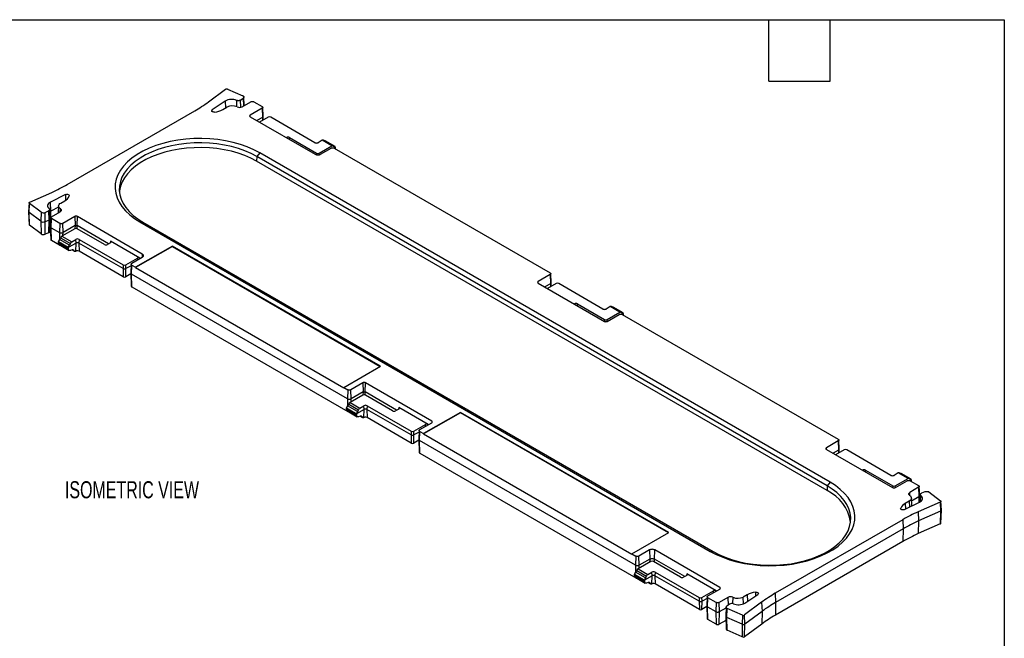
# Model space of a CAD drawing. Header units: millimetres. Extents: x 6 to 273, y 6 to 210.
# Tile 3 of 3: x 151 to 273, y 133 to 210. Entities that reach past the tile are written whole.
import ezdxf

# ---------------------------------------------------------------- set-up
doc = ezdxf.new("R2010")
doc.units = ezdxf.units.MM
doc.layers.add('TEXT', color=140, linetype='Continuous', lineweight=25)
doc.styles.add('SLDTEXTSTYLE0', font='TXT', dxfattribs={"width": 0.7})

msp = doc.modelspace()

# ---------------------------------------------------------------- linework, layer by layer
for p, q in [((174.376, 199.358), (176.488, 200.937)), ((176.765, 200.958), (178.637, 200.123)), ((176.47, 199.455), (174.858, 198.389)), ((176.47, 199.455), (176.503, 198.616)), ((177.881, 199.547), (177.857, 198.774)), ((178.359, 199.587), (178.7, 199.841)), ((178.396, 198.697), (178.359, 199.587)), ((178.557, 198.757), (179.642, 199.384)), ((178.7, 199.841), (178.74, 198.863)), ((178.829, 198.914), (178.772, 199.97)), ((180.02, 199.384), (181.043, 198.794)), ((156.891, 189.13), (172.684, 198.248)), ((174.867, 198.153), (174.858, 198.389)), ((176.171, 198.424), (176.666, 198.71)), ((181.043, 198.576), (179.56, 197.72)), ((181.043, 198.576), (181.085, 197.445)), ((181.18, 197.584), (181.121, 198.687)), ((179.567, 197.525), (179.56, 197.72)), ((179.56, 197.53), (187.614, 192.88)), ((181.085, 197.445), (180.396, 197.047)), ((181.785, 197.472), (180.723, 196.858)), ((181.085, 197.445), (181.076, 197.062)), ((181.165, 197.114), (181.18, 197.574)), ((187.585, 194.308), (182.105, 197.472)), ((184.047, 194.939), (184.049, 194.94)), ((184.049, 194.938), (184.049, 194.94)), ((184.429, 194.719), (184.437, 194.94)), ((184.437, 194.94), (187.796, 193.001)), ((188.49, 194.607), (187.973, 194.308)), ((189.694, 193.913), (188.49, 194.607)), ((189.821, 193.924), (188.613, 194.621)), ((188.774, 194.528), (189.996, 193.823)), ((190.088, 193.818), (188.862, 194.526)), ((180.741, 193.052), (180.38, 192.603)), ((251.451, 152.231), (180.741, 193.052)), ((187.796, 193.001), (187.789, 192.817)), ((188.115, 193.001), (189.694, 193.913)), ((188.122, 192.818), (188.115, 193.001)), ((188.297, 192.88), (189.603, 193.634)), ((189.98, 193.634), (216.752, 178.179)), ((190.145, 193.7), (190.006, 193.619)), ((190.138, 193.543), (190.145, 193.7)), ((190.145, 193.7), (190.144, 193.718)), ((180.38, 192.603), (180.363, 192.017)), ((251.073, 151.196), (180.363, 192.017)), ((251.091, 151.782), (180.38, 192.603)), ((152.232, 186.934), (154.967, 188.154)), ((152.155, 186.848), (152.096, 185.742)), ((152.15, 185.647), (152.197, 186.775)), ((153.643, 185.694), (152.197, 186.775)), ((156.646, 187.876), (154.8, 186.945)), ((154.839, 185.812), (154.8, 186.945)), ((156.09, 186.831), (156.586, 187.117)), ((156.646, 187.876), (156.671, 187.17)), ((152.096, 185.735), (152.147, 184.147)), ((153.596, 184.566), (152.15, 185.647)), ((152.19, 184.077), (152.15, 185.647)), ((153.643, 185.694), (153.596, 184.566)), ((154.13, 185.657), (154.571, 185.854)), ((154.166, 184.524), (154.13, 185.657)), ((154.571, 185.854), (154.607, 184.72)), ((154.765, 184.913), (154.706, 186.019)), ((154.721, 185.741), (154.839, 185.812)), ((154.806, 184.303), (154.839, 185.812)), ((155.805, 186.299), (154.839, 185.812)), ((154.922, 185.113), (156.008, 185.74)), ((155.813, 186.462), (155.767, 185.601)), ((156.021, 185.748), (156.035, 186.093)), ((153.596, 184.566), (153.636, 182.996)), ((154.135, 182.959), (154.166, 184.524)), ((154.166, 184.524), (154.607, 184.72)), ((154.607, 184.72), (154.576, 183.156)), ((154.714, 183.314), (154.765, 184.902)), ((154.844, 185.007), (154.785, 183.903)), ((154.88, 183.764), (154.922, 184.895)), ((155.945, 184.305), (154.922, 184.895)), ((157.805, 185.161), (156.323, 184.305)), ((157.805, 185.161), (157.847, 184.03)), ((158.093, 184.03), (158.134, 185.161)), ((166.188, 180.511), (158.134, 185.161)), ((165.892, 184.479), (236.602, 143.659)), ((166.252, 184.447), (165.892, 184.479)), ((166.252, 184.447), (236.963, 143.627)), ((153.636, 182.996), (152.19, 184.077)), ((154.576, 183.156), (154.135, 182.959)), ((154.743, 184.212), (154.805, 184.246)), ((154.785, 183.894), (154.836, 182.308)), ((154.88, 183.764), (155.903, 183.174)), ((154.916, 182.197), (154.88, 183.764)), ((155.945, 184.305), (155.903, 183.174)), ((155.903, 183.174), (155.923, 182.298)), ((157.81, 183.631), (156.232, 182.72)), ((156.365, 183.174), (156.323, 184.305)), ((156.356, 182.792), (156.365, 183.174)), ((157.847, 184.03), (156.365, 183.174)), ((157.847, 184.03), (157.838, 183.645)), ((162.009, 181.769), (158.093, 184.03)), ((158.101, 183.645), (158.093, 184.03)), ((161.488, 181.692), (158.13, 183.631)), ((155.939, 181.607), (154.916, 182.197)), ((155.78, 182.025), (155.781, 182.043)), ((157.017, 181.311), (155.78, 182.025)), ((155.788, 181.841), (155.78, 182.025)), ((155.781, 182.043), (157.017, 181.33)), ((157.151, 181.597), (155.929, 182.303)), ((156.063, 182.499), (157.275, 181.799)), ((156.232, 182.72), (157.435, 182.025)), ((157.435, 182.025), (157.953, 182.324)), ((157.97, 181.861), (157.953, 182.324)), ((158.341, 182.324), (158.323, 181.861)), ((158.341, 182.324), (163.821, 179.161)), ((162.26, 181.914), (161.876, 181.692)), ((162.26, 182.097), (162.254, 181.91)), ((165.902, 179.995), (162.26, 182.097)), ((157.017, 181.132), (155.788, 181.841)), ((155.886, 181.674), (157.118, 180.962)), ((155.938, 181.643), (155.939, 181.607)), ((157.97, 181.861), (157.017, 181.311)), ((157.017, 181.33), (157.017, 181.311)), ((157.017, 181.311), (157.017, 181.132)), ((157.489, 181.021), (157.278, 180.956)), ((157.522, 181.03), (157.782, 180.879)), ((157.719, 180.946), (157.566, 181.034)), ((157.947, 180.869), (157.97, 181.861)), ((163.804, 178.697), (158.323, 181.861)), ((158.323, 181.861), (158.346, 180.858)), ((163.827, 177.694), (158.346, 180.858)), ((169.913, 181.459), (165.357, 178.829)), ((169.913, 181.5), (165.359, 178.87)), ((195.732, 166.595), (169.913, 181.5)), ((169.913, 181.5), (169.913, 181.459)), ((169.913, 181.459), (195.696, 166.574)), ((164.14, 179.161), (165.585, 179.995)), ((164.882, 179.363), (166.188, 180.117)), ((165.593, 179.774), (165.585, 179.995)), ((165.9, 179.951), (165.902, 179.995)), ((166.188, 180.511), (166.174, 180.121)), ((163.821, 179.161), (163.804, 178.697)), ((163.804, 178.697), (163.827, 177.694)), ((164.134, 177.694), (164.157, 178.697)), ((164.157, 178.697), (164.14, 179.161)), ((164.794, 179.065), (164.157, 178.697)), ((164.804, 179.257), (164.745, 178.154)), ((164.841, 178.015), (164.882, 179.145)), ((164.882, 179.145), (165.359, 178.87)), ((165.359, 178.87), (165.357, 178.829)), ((165.357, 178.829), (191.176, 163.924)), ((164.748, 178.049), (164.134, 177.694)), ((164.745, 178.144), (164.796, 176.558)), ((191.612, 162.56), (164.841, 178.015)), ((164.877, 176.448), (164.841, 178.015)), ((216.752, 177.961), (215.269, 177.105)), ((215.276, 176.911), (215.269, 177.105)), ((216.752, 177.961), (216.794, 176.83)), ((216.889, 176.969), (216.83, 178.073)), ((164.877, 176.448), (191.648, 160.993)), ((215.269, 176.915), (223.5, 172.164)), ((216.794, 176.83), (216.105, 176.433)), ((217.494, 176.857), (216.432, 176.244)), ((216.794, 176.83), (216.785, 176.448)), ((216.874, 176.5), (216.889, 176.96)), ((223.294, 173.694), (217.813, 176.857)), ((219.756, 174.325), (219.758, 174.326)), ((219.758, 174.324), (219.758, 174.326)), ((220.138, 174.105), (220.146, 174.326)), ((220.146, 174.326), (223.505, 172.387)), ((224.199, 173.993), (223.681, 173.694)), ((225.402, 173.298), (224.199, 173.993)), ((225.53, 173.309), (224.322, 174.006)), ((224.483, 173.914), (225.705, 173.209)), ((225.797, 173.203), (224.57, 173.911)), ((223.505, 172.387), (223.496, 172.166)), ((223.824, 172.387), (225.402, 173.298)), ((223.832, 172.166), (223.824, 172.387)), ((223.829, 172.164), (225.311, 173.02)), ((225.689, 173.02), (252.461, 157.565)), ((225.854, 173.086), (225.714, 173.005)), ((225.847, 172.929), (225.854, 173.086)), ((225.854, 173.086), (225.853, 173.104)), ((191.178, 163.966), (195.732, 166.595)), ((191.176, 163.924), (191.178, 163.966)), ((191.178, 163.966), (191.654, 163.691)), ((191.654, 163.691), (191.612, 162.56)), ((193.514, 164.547), (192.032, 163.691)), ((192.073, 162.56), (192.032, 163.691)), ((193.514, 164.547), (193.556, 163.416)), ((193.801, 163.416), (193.843, 164.547)), ((202.074, 159.795), (193.843, 164.547)), ((191.612, 162.56), (191.632, 161.684)), ((193.519, 163.017), (191.941, 162.106)), ((192.065, 162.177), (192.073, 162.56)), ((193.556, 163.416), (192.073, 162.56)), ((193.556, 163.416), (193.547, 163.031)), ((197.718, 161.155), (193.801, 163.416)), ((193.81, 163.031), (193.801, 163.416)), ((197.197, 161.078), (193.838, 163.017)), ((191.489, 161.411), (191.49, 161.429)), ((192.726, 160.697), (191.489, 161.411)), ((191.497, 161.227), (191.489, 161.411)), ((191.49, 161.429), (192.726, 160.715)), ((192.726, 160.517), (191.497, 161.227)), ((192.86, 160.983), (191.638, 161.688)), ((191.771, 161.885), (192.984, 161.185)), ((191.941, 162.106), (193.144, 161.411)), ((193.679, 161.247), (192.726, 160.697)), ((193.144, 161.411), (193.662, 161.71)), ((193.656, 160.255), (193.679, 161.247)), ((193.679, 161.247), (193.662, 161.71)), ((194.049, 161.71), (194.032, 161.247)), ((199.512, 158.083), (194.032, 161.247)), ((194.032, 161.247), (194.055, 160.244)), ((194.049, 161.71), (199.53, 158.546)), ((197.969, 161.3), (197.585, 161.078)), ((197.969, 161.483), (197.962, 161.296)), ((201.611, 159.381), (197.969, 161.483)), ((191.594, 161.059), (192.827, 160.348)), ((191.647, 161.029), (191.648, 160.993)), ((192.726, 160.715), (192.726, 160.697)), ((192.726, 160.697), (192.726, 160.517)), ((193.198, 160.407), (192.987, 160.342)), ((193.231, 160.415), (193.491, 160.265)), ((193.428, 160.331), (193.274, 160.42)), ((199.535, 157.08), (194.055, 160.244)), ((205.622, 160.844), (201.066, 158.214)), ((205.622, 160.885), (201.068, 158.256)), ((231.441, 145.981), (205.622, 160.885)), ((205.622, 160.885), (205.622, 160.844)), ((231.405, 145.96), (205.622, 160.844)), ((199.849, 158.546), (201.294, 159.381)), ((200.591, 158.749), (202.074, 159.605)), ((201.302, 159.159), (201.294, 159.381)), ((201.609, 159.337), (201.611, 159.381)), ((202.074, 159.795), (202.067, 159.601)), ((199.53, 158.546), (199.512, 158.083)), ((199.512, 158.083), (199.535, 157.08)), ((199.843, 157.08), (199.866, 158.083)), ((199.866, 158.083), (199.849, 158.546)), ((200.503, 158.451), (199.866, 158.083)), ((200.513, 158.643), (200.454, 157.539)), ((200.454, 157.53), (200.505, 155.944)), ((200.55, 157.4), (200.591, 158.531)), ((200.591, 158.531), (201.068, 158.256)), ((201.068, 158.256), (201.066, 158.214)), ((201.066, 158.214), (226.885, 143.31)), ((200.457, 157.435), (199.843, 157.08)), ((227.321, 141.945), (200.55, 157.4)), ((200.586, 155.833), (200.55, 157.4)), ((252.461, 157.347), (250.997, 156.502)), ((251.005, 156.286), (250.997, 156.502)), ((250.997, 156.29), (259.19, 151.56)), ((253.203, 156.243), (252.141, 155.63)), ((252.461, 157.347), (252.502, 156.216)), ((252.598, 156.355), (252.539, 157.459)), ((252.583, 155.885), (252.598, 156.346)), ((259.002, 153.08), (253.522, 156.243)), ((200.586, 155.833), (227.357, 140.378)), ((252.502, 156.216), (251.814, 155.818)), ((252.502, 156.216), (252.494, 155.834)), ((255.465, 153.711), (255.467, 153.712)), ((255.467, 153.71), (255.467, 153.712)), ((255.847, 153.49), (255.855, 153.712)), ((255.855, 153.712), (259.214, 151.773)), ((259.908, 153.379), (259.39, 153.08)), ((259.533, 151.773), (261.111, 152.684)), ((261.111, 152.684), (259.908, 153.379)), ((261.239, 152.695), (260.031, 153.392)), ((260.192, 153.3), (261.414, 152.594)), ((261.506, 152.589), (260.279, 153.297)), ((251.091, 151.782), (251.073, 151.196)), ((251.451, 152.231), (251.091, 151.782)), ((259.214, 151.773), (259.205, 151.552)), ((259.541, 151.552), (259.533, 151.773)), ((259.556, 151.56), (261.02, 152.405)), ((262.421, 151.597), (261.335, 150.97)), ((261.398, 152.405), (262.421, 151.815)), ((261.563, 152.471), (261.423, 152.391)), ((261.556, 152.314), (261.563, 152.471)), ((261.563, 152.471), (261.562, 152.489)), ((262.421, 151.597), (262.463, 150.466)), ((262.558, 150.605), (262.499, 151.709)), ((261.349, 150.587), (261.335, 150.97)), ((261.583, 149.282), (261.53, 150.283)), ((261.548, 149.938), (262.463, 150.466)), ((262.463, 150.466), (262.445, 149.716)), ((262.531, 149.76), (262.558, 150.596)), ((262.637, 150.704), (262.589, 149.8)), ((262.673, 149.864), (262.703, 150.58)), ((263.213, 151.053), (262.772, 150.856)), ((263.7, 151.017), (265.147, 149.936)), ((260.206, 148.92), (260.202, 149.003)), ((260.697, 148.835), (262.543, 149.766)), ((261.253, 149.879), (260.757, 149.593)), ((260.757, 149.593), (260.784, 148.879)), ((261.253, 149.879), (261.281, 149.129)), ((265.111, 149.776), (262.376, 148.557)), ((265.111, 149.776), (265.147, 148.642)), ((265.247, 148.753), (265.187, 149.862)), ((262.376, 148.557), (262.412, 147.423)), ((265.147, 148.642), (262.412, 147.423)), ((265.147, 148.642), (265.116, 147.078)), ((265.195, 147.164), (265.246, 148.749)), ((260.452, 147.58), (244.659, 138.463)), ((260.452, 147.58), (260.494, 146.449)), ((262.412, 147.423), (262.381, 145.858)), ((265.116, 147.078), (262.381, 145.858)), ((226.886, 143.351), (231.441, 145.981)), ((260.494, 146.449), (244.701, 137.332)), ((260.494, 146.449), (260.458, 144.882)), ((260.458, 144.882), (244.665, 135.765)), ((226.885, 143.31), (226.886, 143.351)), ((226.886, 143.351), (227.363, 143.076)), ((227.363, 143.076), (227.321, 141.945)), ((229.046, 143.83), (227.74, 143.076)), ((227.782, 141.945), (227.74, 143.076)), ((229.046, 143.83), (229.088, 142.699)), ((229.687, 142.699), (229.729, 143.83)), ((237.783, 139.181), (229.729, 143.83)), ((236.602, 143.659), (236.963, 143.627)), ((227.321, 141.945), (227.341, 141.07)), ((229.228, 142.403), (227.65, 141.491)), ((227.774, 141.563), (227.782, 141.945)), ((229.088, 142.699), (227.782, 141.945)), ((229.088, 142.699), (229.08, 142.317)), ((232.906, 140.464), (229.547, 142.403)), ((233.427, 140.54), (229.687, 142.699)), ((229.696, 142.317), (229.687, 142.699)), ((227.198, 140.797), (227.199, 140.815)), ((228.435, 140.082), (227.198, 140.797)), ((227.206, 140.613), (227.198, 140.797)), ((227.199, 140.815), (228.435, 140.101)), ((228.435, 139.903), (227.206, 140.613)), ((227.303, 140.445), (228.535, 139.734)), ((228.569, 140.368), (227.347, 141.074)), ((227.356, 140.414), (227.357, 140.378)), ((227.48, 141.271), (228.693, 140.57)), ((227.65, 141.491), (228.853, 140.797)), ((229.388, 140.632), (228.435, 140.082)), ((228.853, 140.797), (229.371, 141.096)), ((229.365, 139.641), (229.388, 140.632)), ((229.388, 140.632), (229.371, 141.096)), ((229.758, 141.096), (229.741, 140.632)), ((235.221, 137.469), (229.741, 140.632)), ((229.741, 140.632), (229.764, 139.629)), ((229.758, 141.096), (235.238, 137.932)), ((233.678, 140.686), (233.294, 140.464)), ((233.678, 140.869), (233.671, 140.682)), ((237.32, 138.766), (233.678, 140.869)), ((228.435, 140.101), (228.435, 140.082)), ((228.435, 140.082), (228.435, 139.903)), ((228.907, 139.793), (228.696, 139.727)), ((228.94, 139.801), (229.2, 139.651)), ((229.137, 139.717), (228.983, 139.805)), ((235.244, 136.466), (229.764, 139.629)), ((237.783, 139.181), (237.776, 138.987)), ((235.238, 137.932), (235.221, 137.469)), ((235.558, 137.932), (237.003, 138.766)), ((235.575, 137.469), (235.558, 137.932)), ((236.222, 138.028), (236.163, 136.925)), ((236.3, 138.135), (237.783, 138.991)), ((237.011, 138.545), (237.003, 138.766)), ((237.318, 138.723), (237.32, 138.766)), ((238.786, 137.953), (237.701, 137.326)), ((238.786, 137.953), (238.822, 137.002)), ((239.398, 137.969), (239.372, 137.191)), ((241.172, 138.287), (240.677, 138.001)), ((240.708, 137.168), (240.677, 138.001)), ((240.873, 137.256), (242.485, 138.322)), ((241.172, 138.287), (241.202, 137.474)), ((242.194, 138.608), (242.199, 138.133)), ((244.659, 138.463), (244.701, 137.332)), ((235.221, 137.469), (235.244, 136.466)), ((235.552, 136.466), (235.575, 137.469)), ((236.166, 136.82), (235.552, 136.466)), ((236.212, 137.836), (235.575, 137.469)), ((236.163, 136.916), (236.214, 135.33)), ((236.258, 136.786), (236.3, 137.917)), ((236.258, 136.786), (237.281, 136.196)), ((236.294, 135.219), (236.258, 136.786)), ((237.323, 137.326), (236.3, 137.917)), ((237.323, 137.326), (237.281, 136.196)), ((237.742, 136.196), (237.701, 137.326)), ((238.571, 136.753), (238.512, 135.647)), ((238.984, 137.124), (238.643, 136.869)), ((242.967, 137.352), (240.855, 135.773)), ((242.967, 137.352), (243.014, 136.225)), ((244.701, 137.332), (244.665, 135.765)), ((237.281, 136.196), (237.317, 134.628)), ((237.706, 134.628), (237.742, 136.196)), ((237.742, 136.196), (238.566, 136.671)), ((238.512, 135.635), (238.562, 134.048)), ((238.67, 135.454), (238.706, 136.588)), ((240.578, 135.753), (238.706, 136.588)), ((240.578, 135.753), (240.542, 134.619)), ((240.902, 134.646), (240.855, 135.773)), ((243.014, 136.225), (240.902, 134.646)), ((243.014, 136.225), (242.974, 134.655)), ((237.317, 134.628), (236.294, 135.219)), ((238.529, 135.103), (237.706, 134.628)), ((240.542, 134.619), (238.67, 135.454)), ((238.701, 133.889), (238.67, 135.454)), ((240.542, 134.619), (240.573, 133.055)), ((242.974, 134.655), (240.862, 133.076)), ((240.862, 133.076), (240.902, 134.646)), ((240.573, 133.055), (238.701, 133.889))]:
    msp.add_line(p, q)
at = {"flags": 128}
for points in [[(175.149, 198.103), (175.055, 198.1), (174.964, 198.114), (174.884, 198.143), (174.825, 198.185), (174.79, 198.236), (174.784, 198.29), (174.807, 198.343), (174.858, 198.389)], [(180.741, 193.052), (180.001, 193.44), (179.202, 193.785), (178.348, 194.085), (177.45, 194.338), (176.513, 194.539), (175.548, 194.688), (174.563, 194.784), (173.566, 194.825), (172.567, 194.811), (171.575, 194.743), (170.599, 194.62), (169.647, 194.445), (168.728, 194.218), (167.851, 193.941), (167.024, 193.618), (166.253, 193.251), (165.547, 192.843), (164.91, 192.398), (164.35, 191.92), (163.872, 191.414), (163.478, 190.884), (163.174, 190.334), (162.962, 189.771), (162.843, 189.198), (162.819, 188.621), (162.89, 188.046), (163.056, 187.477), (163.315, 186.92), (163.664, 186.379), (164.101, 185.86), (164.621, 185.368), (165.219, 184.906), (165.892, 184.479)], [(180.38, 192.603), (179.677, 192.972), (178.915, 193.301), (178.104, 193.586), (177.249, 193.826), (176.358, 194.018), (175.44, 194.16), (174.502, 194.251), (173.554, 194.29), (172.604, 194.277), (171.66, 194.212), (170.731, 194.095), (169.825, 193.928), (168.951, 193.712), (168.117, 193.449), (167.33, 193.141), (166.596, 192.792), (165.924, 192.404), (165.319, 191.981), (164.786, 191.526), (164.331, 191.045), (163.956, 190.54), (163.667, 190.017), (163.465, 189.481), (163.352, 188.936), (163.329, 188.388), (163.397, 187.84), (163.555, 187.299), (163.801, 186.769), (164.133, 186.255), (164.548, 185.761), (165.043, 185.292), (165.613, 184.853), (166.252, 184.447)], [(180.363, 192.017), (179.661, 192.385), (178.902, 192.713), (178.092, 192.998), (177.239, 193.237), (176.35, 193.428), (175.434, 193.57), (174.499, 193.661), (173.553, 193.7), (172.605, 193.687), (171.664, 193.622), (170.737, 193.506), (169.834, 193.339), (168.962, 193.123), (168.13, 192.861), (167.344, 192.554), (166.613, 192.206), (165.942, 191.818), (165.339, 191.396), (164.807, 190.943), (164.353, 190.462), (163.979, 189.959), (163.691, 189.438), (163.489, 188.903), (163.376, 188.359), (163.354, 188.095)], [(152.197, 186.775), (152.176, 186.793), (152.162, 186.814), (152.156, 186.836), (152.157, 186.859), (152.166, 186.88), (152.182, 186.901), (152.204, 186.919), (152.232, 186.934)], [(154.8, 186.945), (154.666, 186.863), (154.56, 186.769), (154.486, 186.665), (154.446, 186.555), (154.442, 186.443), (154.474, 186.332), (154.541, 186.227), (154.64, 186.13)], [(156.035, 186.093), (155.935, 186.176), (155.863, 186.269), (155.822, 186.367), (155.814, 186.468), (155.837, 186.569), (155.893, 186.665), (155.978, 186.753), (156.09, 186.831)], [(156.646, 187.876), (156.726, 187.905), (156.817, 187.918), (156.911, 187.915), (156.999, 187.895), (157.072, 187.86), (157.123, 187.814), (157.147, 187.762), (157.141, 187.707)], [(154.64, 186.13), (154.674, 186.097), (154.696, 186.061), (154.705, 186.023), (154.702, 185.984), (154.686, 185.947), (154.659, 185.912), (154.62, 185.88), (154.571, 185.854)], [(156.035, 186.093), (156.082, 186.053), (156.117, 186.009), (156.136, 185.962), (156.14, 185.914), (156.129, 185.866), (156.102, 185.82), (156.062, 185.777), (156.008, 185.74)], [(236.602, 143.659), (237.342, 143.271), (238.142, 142.925), (238.995, 142.625), (239.894, 142.373), (240.83, 142.171), (241.795, 142.022), (242.78, 141.926), (243.777, 141.885), (244.776, 141.899), (245.768, 141.967), (246.744, 142.09), (247.696, 142.266), (248.615, 142.493), (249.492, 142.769), (250.319, 143.092), (251.09, 143.46), (251.796, 143.868), (252.433, 144.312), (252.993, 144.79), (253.471, 145.296), (253.865, 145.827), (254.169, 146.376), (254.381, 146.94), (254.5, 147.513), (254.524, 148.089), (254.453, 148.665), (254.287, 149.233), (254.028, 149.791), (253.679, 150.331), (253.242, 150.85), (252.722, 151.343), (252.124, 151.804), (251.451, 152.231)], [(236.963, 143.627), (237.667, 143.257), (238.428, 142.929), (239.239, 142.643), (240.094, 142.403), (240.985, 142.211), (241.903, 142.069), (242.841, 141.978), (243.789, 141.939), (244.74, 141.952), (245.683, 142.017), (246.612, 142.134), (247.518, 142.301), (248.392, 142.517), (249.226, 142.78), (250.013, 143.088), (250.747, 143.437), (251.419, 143.825), (252.024, 144.248), (252.557, 144.703), (253.012, 145.185), (253.387, 145.689), (253.676, 146.212), (253.878, 146.748), (253.991, 147.293), (254.014, 147.842), (253.946, 148.389), (253.788, 148.93), (253.542, 149.46), (253.21, 149.975), (252.795, 150.468), (252.3, 150.937), (251.73, 151.376), (251.091, 151.782)], [(261.308, 150.617), (261.261, 150.657), (261.226, 150.701), (261.207, 150.748), (261.203, 150.797), (261.214, 150.845), (261.241, 150.891), (261.281, 150.933), (261.335, 150.97)], [(261.308, 150.617), (261.408, 150.534), (261.48, 150.442), (261.521, 150.343), (261.529, 150.242), (261.506, 150.142), (261.45, 150.045), (261.365, 149.957), (261.253, 149.879)], [(262.543, 149.766), (262.677, 149.847), (262.783, 149.941), (262.857, 150.045), (262.897, 150.155), (262.901, 150.267), (262.869, 150.378), (262.802, 150.483), (262.703, 150.58)], [(260.697, 148.835), (260.617, 148.806), (260.526, 148.792), (260.432, 148.796), (260.344, 148.816), (260.271, 148.85), (260.22, 148.896), (260.196, 148.949), (260.202, 149.003)], [(242.194, 138.608), (242.288, 138.61), (242.379, 138.597), (242.459, 138.567), (242.518, 138.525), (242.553, 138.475), (242.559, 138.42), (242.536, 138.368), (242.485, 138.322)], [(238.706, 136.588), (238.656, 136.615), (238.617, 136.647), (238.589, 136.682), (238.573, 136.721), (238.571, 136.76), (238.583, 136.799), (238.607, 136.836), (238.643, 136.869)]]:
    msp.add_lwpolyline(points, dxfattribs=at)
for centre, radius, start, end in [((164.153, 213.092), 17.121, 299.88606, 306.6625), ((177.271, 198.047), 1.62, 67.87306, 119.62145), ((178.492, 199.795), 0.359, 60.09456, 66.05904), ((174.856, 200.822), 2.735, 276.13899, 298.72174), ((177.339, 197.4), 1.472, 65.67561, 117.19565), ((178.235, 199.383), 0.703, 245.67561, 297.19565), ((181.945, 197.164), 0.347, 62.60967, 117.39033), ((184.243, 194.566), 0.422, 62.60967, 117.39033), ((187.779, 194.682), 0.422, 242.60967, 297.39033), ((187.955, 193.309), 0.347, 242.60967, 297.39033), ((146.555, 207.101), 20.731, 293.94096, 299.90544), ((156.035, 188.193), 1.208, 297.10838, 336.30734), ((152.209, 185.743), 0.113, 180.33749, 238.2723), ((153.921, 186.139), 0.525, 238.05747, 293.45558), ((153.921, 185.088), 0.615, 238.05747, 293.45558), ((154.541, 184.935), 0.225, 287.04197, 354.39198), ((152.239, 184.155), 0.0919, 184.71956, 237.95852), ((154.521, 183.343), 0.195, 286.37575, 351.51659), ((157.97, 183.323), 0.347, 62.60967, 117.39033), ((153.921, 183.453), 0.538, 238.05747, 293.45558), ((158.147, 181.95), 0.422, 62.60967, 117.39033), ((158.147, 181.52), 0.384, 62.60967, 117.39033), ((162.226, 182.006), 0.0979, 290.78342, 69.21658), ((158.146, 180.467), 0.439, 62.80837, 102.91237), ((161.682, 182.067), 0.422, 242.60967, 297.39033), ((165.743, 179.689), 0.345, 62.60967, 117.39033), ((163.98, 179.039), 0.384, 242.60967, 297.39033), ((163.98, 179.469), 0.347, 242.60967, 297.39033), ((163.98, 177.991), 0.334, 242.60967, 297.39033), ((217.654, 176.549), 0.347, 62.60967, 117.39033), ((219.952, 173.952), 0.422, 62.60967, 117.39033), ((223.487, 174.068), 0.422, 242.60967, 297.39033), ((223.664, 172.695), 0.347, 242.60967, 297.39033), ((193.679, 162.709), 0.347, 62.60967, 117.39033), ((193.856, 161.336), 0.422, 62.60967, 117.39033), ((193.856, 160.905), 0.384, 62.60967, 117.39033), ((197.935, 161.391), 0.0979, 290.78342, 69.21658), ((193.855, 159.853), 0.439, 62.80837, 102.91237), ((197.391, 161.452), 0.422, 242.60967, 297.39033), ((201.452, 159.075), 0.345, 62.60967, 117.39033), ((199.689, 158.424), 0.384, 242.60967, 297.39033), ((199.689, 158.855), 0.347, 242.60967, 297.39033), ((199.689, 157.377), 0.334, 242.60967, 297.39033), ((251.037, 156.396), 0.113, 110.78342, 249.21658), ((253.363, 155.935), 0.347, 62.60967, 117.39033), ((255.661, 153.337), 0.422, 62.60967, 117.39033), ((259.196, 153.454), 0.422, 242.60967, 297.39033), ((259.373, 151.914), 0.398, 242.60967, 297.39033), ((259.373, 152.081), 0.347, 242.60967, 297.39033), ((248.941, 146.567), 5.097, 7.97753, 65.2746), ((263.523, 150.779), 0.297, 53.3375, 60.11394), ((261.308, 148.518), 1.208, 117.10838, 156.30734), ((270.788, 129.61), 20.731, 113.94096, 119.90544), ((270.8, 128.532), 20.669, 113.94096, 119.90544), ((270.79, 126.919), 20.722, 113.94096, 119.90544), ((229.388, 142.095), 0.347, 62.60967, 117.39033), ((229.564, 140.721), 0.422, 62.60967, 117.39033), ((229.564, 140.291), 0.384, 62.60967, 117.39033), ((233.1, 140.838), 0.422, 242.60967, 297.39033), ((233.643, 140.777), 0.0979, 290.78342, 69.21658), ((229.564, 139.239), 0.439, 62.80837, 102.91237), ((235.398, 138.24), 0.347, 242.60967, 297.39033), ((237.161, 138.46), 0.345, 62.60967, 117.39033), ((239.108, 137.328), 0.703, 65.67561, 117.19565), ((240.004, 139.31), 1.472, 245.67561, 297.19565), ((242.487, 135.888), 2.735, 96.13899, 118.72174), ((253.19, 123.619), 17.121, 119.88606, 126.6625), ((235.398, 137.81), 0.384, 242.60967, 297.39033), ((239.262, 136.677), 0.526, 67.57477, 121.93511), ((240.072, 138.664), 1.62, 247.87237, 299.62146), ((253.207, 122.532), 17.07, 119.88606, 126.6625), ((235.398, 136.763), 0.334, 242.60967, 297.39033), ((238.729, 135.663), 0.218, 184.31992, 254.24613), ((240.697, 136.027), 0.299, 246.54442, 301.94253), ((253.192, 120.927), 17.113, 119.88606, 126.6625), ((240.697, 134.975), 0.388, 246.54442, 301.94253), ((238.76, 134.081), 0.201, 189.43157, 252.67609), ((240.697, 133.34), 0.311, 246.54442, 301.94253)]:
    msp.add_arc(centre, radius, start, end)
for centre, major_axis, ratio, start_param, end_param in [((188.483, 194.407), (0.133, 0.212), 0.5516725, 0.0199967, 0.8053136), ((188.731, 194.312), (0.133, 0.212), 0.5516725, 0.0199967, 0.6033751), ((189.701, 193.704), (0.116, 0.221), 0.6019861, 5.8518584, 7.0446927), ((190.024, 194.048), (0.116, 0.221), 0.6019861, 2.7102657, 3.7023227), ((189.969, 193.598), (0.116, 0.221), 0.6019861, 5.5611629, 6.8427543), ((155.957, 182.127), (0.133, 0.212), 0.5516725, 1.007252, 2.2888434), ((155.901, 182.478), (0.133, 0.212), 0.5516725, 4.1476836, 5.1397406), ((156.224, 182.52), (0.133, 0.212), 0.5516725, 0.8053136, 1.9981479), ((157.443, 181.817), (0.116, 0.221), 0.6019861, 0.7615074, 1.9543418), ((157.194, 181.413), (0.116, 0.221), 0.6019861, 0.9634459, 2.2450373), ((157.108, 181.781), (0.116, 0.221), 0.6019861, 4.1038775, 5.0959344), ((157.399, 180.582), (0.26, 0.427), 0.5620769, 5.9754956, 6.8486566), ((158.039, 181.309), (0.26, 0.427), 0.5620769, 2.833903, 3.7029), ((224.192, 173.793), (0.133, 0.212), 0.5516725, 0.0199967, 0.8053136), ((224.44, 173.698), (0.133, 0.212), 0.5516725, 0.0199967, 0.6033751), ((225.41, 173.09), (0.116, 0.221), 0.6019861, 5.8518584, 7.0446927), ((225.733, 173.433), (0.116, 0.221), 0.6019861, 2.7102657, 3.7023227), ((225.677, 172.984), (0.116, 0.221), 0.6019861, 5.5611629, 6.8427543), ((191.666, 161.513), (0.133, 0.212), 0.5516725, 1.007252, 2.2888434), ((191.61, 161.864), (0.133, 0.212), 0.5516725, 4.1476836, 5.1397406), ((191.933, 161.906), (0.133, 0.212), 0.5516725, 0.8053136, 1.9981479), ((192.817, 161.167), (0.116, 0.221), 0.6019861, 4.1038775, 5.0959344), ((193.151, 161.203), (0.116, 0.221), 0.6019861, 0.7615074, 1.9543418), ((192.903, 160.799), (0.116, 0.221), 0.6019861, 0.9634459, 2.2450373), ((193.108, 159.968), (0.26, 0.427), 0.5620769, 5.9754956, 6.8486566), ((193.748, 160.694), (0.26, 0.427), 0.5620769, 2.833903, 3.7029), ((259.9, 153.179), (0.133, 0.212), 0.5516725, 0.0199967, 0.8053136), ((260.149, 153.084), (0.133, 0.212), 0.5516725, 0.0199967, 0.6033751), ((261.119, 152.475), (0.116, 0.221), 0.6019861, 5.8518584, 7.0446927), ((261.442, 152.819), (0.116, 0.221), 0.6019861, 2.7102657, 3.7023227), ((261.386, 152.369), (0.116, 0.221), 0.6019861, 5.5611629, 6.8427543), ((227.374, 140.899), (0.133, 0.212), 0.5516725, 1.007252, 2.2888434), ((227.319, 141.249), (0.133, 0.212), 0.5516725, 4.1476836, 5.1397406), ((227.642, 141.292), (0.133, 0.212), 0.5516725, 0.8053136, 1.9981479), ((228.526, 140.552), (0.116, 0.221), 0.6019861, 4.1038775, 5.0959344), ((228.86, 140.588), (0.116, 0.221), 0.6019861, 0.7615074, 1.9543418), ((228.612, 140.185), (0.116, 0.221), 0.6019861, 0.9634459, 2.2450373), ((228.816, 139.354), (0.26, 0.427), 0.5620769, 5.9754956, 6.8486566), ((229.457, 140.08), (0.26, 0.427), 0.5620769, 2.833903, 3.7029)]:
    msp.add_ellipse(centre, major_axis=major_axis, ratio=ratio, start_param=start_param, end_param=end_param)
for points, knots in [([(176.488, 200.937), (176.488, 200.937), (176.496, 200.943), (176.515, 200.954), (176.546, 200.967), (176.581, 200.976), (176.619, 200.981), (176.657, 200.982), (176.695, 200.978), (176.731, 200.97), (176.754, 200.962), (176.765, 200.958)], [-0.0000049, -0.0000049, -0.0000049, -0.0000049, 0.0001304, 0.1251304, 0.2501304, 0.3751304, 0.5001304, 0.6251304, 0.7501304, 0.8751304, 1.0001354, 1.0001354, 1.0001354, 1.0001354]), ([(178.359, 199.587), (178.345, 199.576), (178.314, 199.557), (178.261, 199.535), (178.2, 199.519), (178.135, 199.51), (178.068, 199.508), (178.001, 199.513), (177.939, 199.526), (177.9, 199.539), (177.881, 199.547), (177.881, 199.547)], [-0.0000377, -0.0000377, -0.0000377, -0.0000377, 0.1249623, 0.2499623, 0.3749623, 0.4999623, 0.6249623, 0.7499623, 0.8749623, 0.9999623, 1.0000001, 1.0000001, 1.0000001, 1.0000001]), ([(178.671, 200.106), (178.679, 200.101), (178.693, 200.092), (178.712, 200.077), (178.729, 200.062), (178.743, 200.046), (178.754, 200.029), (178.766, 200.006), (178.774, 199.977), (178.772, 199.941), (178.759, 199.906), (178.736, 199.872), (178.713, 199.852), (178.7, 199.841), (178.7, 199.841)], [-0.0000637, -0.0000637, -0.0000637, -0.0000637, 0.0624363, 0.1249363, 0.1874363, 0.2499363, 0.3124363, 0.3749363, 0.4999363, 0.6249363, 0.7499363, 0.8749363, 0.9999363, 1, 1, 1, 1]), ([(179.642, 199.384), (179.667, 199.398), (179.726, 199.421), (179.831, 199.433), (179.936, 199.421), (179.996, 199.398), (180.02, 199.384)], [-0.0000003, -0.0000003, -0.0000003, -0.0000003, 0.2486902, 0.5000586, 0.7519125, 1.0000007, 1.0000007, 1.0000007, 1.0000007]), ([(181.043, 198.794), (181.067, 198.779), (181.107, 198.745), (181.128, 198.684), (181.107, 198.624), (181.067, 198.59), (181.043, 198.576)], [-0.0000003, -0.0000003, -0.0000003, -0.0000003, 0.2486902, 0.5000586, 0.7519125, 1.0000006, 1.0000006, 1.0000006, 1.0000006]), ([(179.56, 197.72), (179.531, 197.703), (179.489, 197.661), (179.489, 197.588), (179.531, 197.546), (179.56, 197.53)], [0.00000086, 0.00000086, 0.00000086, 0.00000086, 0.33208873, 0.66688684, 1.00000014, 1.00000014, 1.00000014, 1.00000014]), ([(181.085, 197.445), (181.102, 197.456), (181.139, 197.48), (181.17, 197.526), (181.184, 197.563), (181.179, 197.581), (181.179, 197.584)], [0, 0, 0, 0, 0.29312968, 0.62617137, 0.95868047, 1, 1, 1, 1]), ([(187.614, 192.88), (187.658, 192.855), (187.765, 192.813), (187.955, 192.791), (188.146, 192.813), (188.253, 192.855), (188.297, 192.88)], [-0.0000002, -0.0000002, -0.0000002, -0.0000002, 0.247175, 0.4998155, 0.7528066, 0.9999999, 0.9999999, 0.9999999, 0.9999999]), ([(189.603, 193.634), (189.627, 193.648), (189.687, 193.671), (189.791, 193.683), (189.896, 193.671), (189.956, 193.648), (189.98, 193.634)], [-0.0000003, -0.0000003, -0.0000003, -0.0000003, 0.2486901, 0.5000585, 0.7519124, 1.0000006, 1.0000006, 1.0000006, 1.0000006]), ([(154.922, 184.895), (154.898, 184.909), (154.858, 184.944), (154.837, 185.004), (154.858, 185.065), (154.898, 185.099), (154.922, 185.113)], [-0.0000003, -0.0000003, -0.0000003, -0.0000003, 0.2486902, 0.5000586, 0.7519124, 1.0000006, 1.0000006, 1.0000006, 1.0000006]), ([(158.134, 185.161), (158.106, 185.177), (158.033, 185.202), (157.907, 185.202), (157.834, 185.177), (157.805, 185.161)], [0.00000086, 0.00000086, 0.00000086, 0.00000086, 0.33208873, 0.66688684, 1.00000014, 1.00000014, 1.00000014, 1.00000014]), ([(154.88, 183.764), (154.863, 183.776), (154.825, 183.801), (154.794, 183.847), (154.781, 183.883), (154.786, 183.902), (154.786, 183.903)], [0, 0, 0, 0, 0.3054208, 0.6356588, 0.9653625, 1, 1, 1, 1]), ([(155.903, 183.174), (155.933, 183.157), (156.006, 183.129), (156.134, 183.114), (156.262, 183.129), (156.335, 183.157), (156.365, 183.174)], [-0.0000002, -0.0000002, -0.0000002, -0.0000002, 0.2480879, 0.4999418, 0.7513102, 1.0000006, 1.0000006, 1.0000006, 1.0000006]), ([(156.323, 184.305), (156.298, 184.291), (156.239, 184.268), (156.134, 184.256), (156.029, 184.268), (155.969, 184.291), (155.945, 184.305)], [-0.0000003, -0.0000003, -0.0000003, -0.0000003, 0.2486902, 0.5000586, 0.7519125, 1.0000007, 1.0000007, 1.0000007, 1.0000007]), ([(157.847, 184.03), (157.868, 184.042), (157.923, 184.06), (158.017, 184.06), (158.071, 184.042), (158.093, 184.03)], [0.00000101, 0.00000101, 0.00000101, 0.00000101, 0.33311416, 0.66791227, 1.00000021, 1.00000021, 1.00000021, 1.00000021]), ([(154.838, 182.308), (154.84, 182.294), (154.842, 182.262), (154.876, 182.224), (154.906, 182.204), (154.916, 182.197)], [0, 0, 0, 0, 0.3508713, 0.7854433, 1, 1, 1, 1]), ([(155.788, 181.841), (155.799, 181.8), (155.819, 181.725), (155.87, 181.688), (155.894, 181.671)], [0, 0, 0, 0, 0.5455036, 1, 1, 1, 1]), ([(155.939, 181.607), (155.967, 181.593), (156.006, 181.573), (156.056, 181.568), (156.07, 181.567)], [0, 0, 0, 0, 0.7157446, 1, 1, 1, 1]), ([(157.278, 180.956), (157.262, 180.952), (157.23, 180.943), (157.183, 180.942), (157.138, 180.951), (157.095, 180.973), (157.059, 181.01), (157.03, 181.062), (157.022, 181.108), (157.017, 181.132)], [0, 0, 0, 0, 0.1161131, 0.2411449, 0.3750935, 0.5179565, 0.6697308, 0.8304133, 1, 1, 1, 1]), ([(166.188, 180.117), (166.232, 180.143), (166.304, 180.205), (166.343, 180.314), (166.304, 180.424), (166.232, 180.486), (166.188, 180.511)], [-0.0000002, -0.0000002, -0.0000002, -0.0000002, 0.247175, 0.4998155, 0.7528066, 0.9999999, 0.9999999, 0.9999999, 0.9999999]), ([(164.882, 179.145), (164.858, 179.159), (164.818, 179.194), (164.797, 179.255), (164.818, 179.315), (164.858, 179.349), (164.882, 179.363)], [-0.0000003, -0.0000003, -0.0000003, -0.0000003, 0.2486901, 0.5000585, 0.7519124, 1.0000006, 1.0000006, 1.0000006, 1.0000006]), ([(164.746, 178.153), (164.746, 178.152), (164.741, 178.133), (164.755, 178.097), (164.786, 178.051), (164.823, 178.026), (164.841, 178.015)], [0, 0, 0, 0, 0.0343313, 0.3668382, 0.6998877, 1, 1, 1, 1]), ([(215.269, 177.105), (215.24, 177.089), (215.198, 177.047), (215.198, 176.974), (215.24, 176.932), (215.269, 176.915)], [0.00000086, 0.00000086, 0.00000086, 0.00000086, 0.33208873, 0.66688684, 1.00000014, 1.00000014, 1.00000014, 1.00000014]), ([(216.752, 178.179), (216.776, 178.165), (216.816, 178.131), (216.837, 178.07), (216.816, 178.01), (216.776, 177.975), (216.752, 177.961)], [-0.0000003, -0.0000003, -0.0000003, -0.0000003, 0.2486901, 0.5000585, 0.7519124, 1.0000006, 1.0000006, 1.0000006, 1.0000006]), ([(164.798, 176.558), (164.8, 176.544), (164.803, 176.512), (164.836, 176.474), (164.866, 176.454), (164.877, 176.448)], [0, 0, 0, 0, 0.35087122, 0.78544321, 1, 1, 1, 1]), ([(216.794, 176.83), (216.811, 176.842), (216.847, 176.866), (216.879, 176.912), (216.893, 176.948), (216.888, 176.967), (216.888, 176.969)], [0, 0, 0, 0, 0.2931297, 0.6261714, 0.9586805, 1, 1, 1, 1]), ([(223.5, 172.164), (223.528, 172.147), (223.601, 172.123), (223.727, 172.123), (223.8, 172.147), (223.829, 172.164)], [0.00000086, 0.00000086, 0.00000086, 0.00000086, 0.33208873, 0.66688684, 1.00000014, 1.00000014, 1.00000014, 1.00000014]), ([(225.311, 173.02), (225.336, 173.034), (225.395, 173.057), (225.5, 173.069), (225.605, 173.057), (225.665, 173.034), (225.689, 173.02)], [-0.0000003, -0.0000003, -0.0000003, -0.0000003, 0.2486901, 0.5000585, 0.7519124, 1.0000006, 1.0000006, 1.0000006, 1.0000006]), ([(192.032, 163.691), (192.007, 163.677), (191.948, 163.653), (191.843, 163.641), (191.738, 163.653), (191.678, 163.677), (191.654, 163.691)], [-0.0000003, -0.0000003, -0.0000003, -0.0000003, 0.2486901, 0.5000585, 0.7519124, 1.0000006, 1.0000006, 1.0000006, 1.0000006]), ([(193.843, 164.547), (193.815, 164.563), (193.742, 164.587), (193.616, 164.587), (193.543, 164.563), (193.514, 164.547)], [0.00000086, 0.00000086, 0.00000086, 0.00000086, 0.33208873, 0.66688684, 1.00000014, 1.00000014, 1.00000014, 1.00000014]), ([(191.612, 162.56), (191.642, 162.543), (191.714, 162.514), (191.843, 162.5), (191.971, 162.514), (192.044, 162.542), (192.073, 162.56)], [-0.0000002, -0.0000002, -0.0000002, -0.0000002, 0.2480879, 0.4999418, 0.7513102, 1.0000006, 1.0000006, 1.0000006, 1.0000006]), ([(193.556, 163.416), (193.577, 163.428), (193.632, 163.446), (193.726, 163.446), (193.78, 163.428), (193.801, 163.416)], [0.00000101, 0.00000101, 0.00000101, 0.00000101, 0.33311416, 0.66791227, 1.00000021, 1.00000021, 1.00000021, 1.00000021]), ([(191.497, 161.227), (191.508, 161.186), (191.528, 161.11), (191.579, 161.073), (191.603, 161.057)], [0, 0, 0, 0, 0.54550355, 1, 1, 1, 1]), ([(191.648, 160.993), (191.676, 160.979), (191.715, 160.959), (191.765, 160.954), (191.779, 160.953)], [0, 0, 0, 0, 0.7157445, 1, 1, 1, 1]), ([(192.987, 160.342), (192.971, 160.338), (192.939, 160.329), (192.892, 160.328), (192.847, 160.337), (192.804, 160.359), (192.768, 160.396), (192.739, 160.448), (192.731, 160.494), (192.726, 160.517)], [0, 0, 0, 0, 0.1161131, 0.2411449, 0.3750935, 0.5179565, 0.6697308, 0.8304133, 1, 1, 1, 1]), ([(200.591, 158.531), (200.567, 158.545), (200.527, 158.58), (200.506, 158.64), (200.527, 158.701), (200.567, 158.735), (200.591, 158.749)], [-0.0000003, -0.0000003, -0.0000003, -0.0000003, 0.2486901, 0.5000585, 0.7519124, 1.0000006, 1.0000006, 1.0000006, 1.0000006]), ([(202.074, 159.605), (202.103, 159.622), (202.145, 159.663), (202.145, 159.737), (202.103, 159.778), (202.074, 159.795)], [0.00000086, 0.00000086, 0.00000086, 0.00000086, 0.33208873, 0.66688684, 1.00000014, 1.00000014, 1.00000014, 1.00000014]), ([(200.455, 157.539), (200.455, 157.537), (200.45, 157.519), (200.463, 157.483), (200.495, 157.437), (200.532, 157.412), (200.55, 157.4)], [0, 0, 0, 0, 0.0343313, 0.3668382, 0.6998877, 1, 1, 1, 1]), ([(252.461, 157.565), (252.485, 157.551), (252.525, 157.516), (252.546, 157.456), (252.525, 157.395), (252.485, 157.361), (252.461, 157.347)], [-0.0000003, -0.0000003, -0.0000003, -0.0000003, 0.2486901, 0.5000585, 0.7519124, 1.0000006, 1.0000006, 1.0000006, 1.0000006]), ([(252.502, 156.216), (252.52, 156.227), (252.556, 156.252), (252.588, 156.298), (252.602, 156.334), (252.597, 156.353), (252.597, 156.355)], [0, 0, 0, 0, 0.2931297, 0.6261714, 0.9586805, 1, 1, 1, 1]), ([(200.507, 155.944), (200.509, 155.93), (200.511, 155.897), (200.545, 155.859), (200.575, 155.84), (200.586, 155.833)], [0, 0, 0, 0, 0.35087126, 0.78544326, 1, 1, 1, 1]), ([(261.02, 152.405), (261.045, 152.419), (261.104, 152.443), (261.209, 152.455), (261.314, 152.443), (261.374, 152.419), (261.398, 152.405)], [-0.0000003, -0.0000003, -0.0000003, -0.0000003, 0.2486902, 0.5000586, 0.7519125, 1.0000007, 1.0000007, 1.0000007, 1.0000007]), ([(262.421, 151.815), (262.445, 151.801), (262.485, 151.767), (262.506, 151.706), (262.485, 151.645), (262.445, 151.611), (262.421, 151.597)], [-0.0000003, -0.0000003, -0.0000003, -0.0000003, 0.2486901, 0.5000585, 0.7519124, 1.0000006, 1.0000006, 1.0000006, 1.0000006]), ([(262.557, 150.605), (262.557, 150.603), (262.562, 150.584), (262.548, 150.548), (262.517, 150.502), (262.48, 150.478), (262.463, 150.466)], [0, 0, 0, 0, 0.0410225, 0.3707273, 0.7009569, 1, 1, 1, 1]), ([(262.703, 150.58), (262.689, 150.591), (262.667, 150.614), (262.645, 150.65), (262.635, 150.688), (262.639, 150.727), (262.655, 150.764), (262.683, 150.799), (262.721, 150.83), (262.754, 150.848), (262.772, 150.856)], [-0.0000027, -0.0000027, -0.0000027, -0.0000027, 0.124997, 0.249997, 0.374997, 0.499997, 0.624997, 0.749997, 0.874997, 0.9999998, 0.9999998, 0.9999998, 0.9999998]), ([(263.213, 151.053), (263.231, 151.061), (263.267, 151.074), (263.325, 151.087), (263.385, 151.095), (263.448, 151.095), (263.499, 151.091), (263.539, 151.084), (263.568, 151.078), (263.595, 151.07), (263.622, 151.06), (263.647, 151.049), (263.663, 151.041), (263.671, 151.036)], [0, 0, 0, 0, 0.1250005, 0.2500005, 0.3750005, 0.5000005, 0.6250005, 0.6875005, 0.7500005, 0.8125005, 0.8750005, 0.9375005, 1.0000005, 1.0000005, 1.0000005, 1.0000005]), ([(265.147, 149.936), (265.155, 149.929), (265.169, 149.916), (265.182, 149.896), (265.188, 149.874), (265.187, 149.852), (265.179, 149.83), (265.163, 149.809), (265.141, 149.791), (265.122, 149.781), (265.111, 149.776), (265.111, 149.776)], [-0.0001378, -0.0001378, -0.0001378, -0.0001378, 0.1248616, 0.2498616, 0.3748616, 0.4998616, 0.6248616, 0.7498616, 0.8748616, 0.9998616, 0.9999993, 0.9999993, 0.9999993, 0.9999993]), ([(265.147, 148.642), (265.163, 148.65), (265.197, 148.668), (265.23, 148.703), (265.247, 148.734), (265.245, 148.75), (265.245, 148.753)], [0, 0, 0, 0, 0.28577435, 0.60750868, 0.93131897, 1, 1, 1, 1]), ([(265.116, 147.078), (265.132, 147.087), (265.166, 147.105), (265.191, 147.137), (265.192, 147.157), (265.192, 147.164)], [0, 0, 0, 0, 0.3977069, 0.795403, 1, 1, 1, 1]), ([(227.74, 143.076), (227.716, 143.062), (227.657, 143.039), (227.552, 143.027), (227.447, 143.039), (227.387, 143.062), (227.363, 143.076)], [-0.0000003, -0.0000003, -0.0000003, -0.0000003, 0.2486901, 0.5000585, 0.7519124, 1.0000006, 1.0000006, 1.0000006, 1.0000006]), ([(229.729, 143.83), (229.685, 143.856), (229.578, 143.897), (229.388, 143.919), (229.197, 143.897), (229.09, 143.856), (229.046, 143.83)], [-0.0000002, -0.0000002, -0.0000002, -0.0000002, 0.247175, 0.4998155, 0.7528066, 0.9999999, 0.9999999, 0.9999999, 0.9999999]), ([(227.321, 141.945), (227.351, 141.928), (227.423, 141.9), (227.552, 141.885), (227.68, 141.9), (227.752, 141.928), (227.782, 141.945)], [-0.0000003, -0.0000003, -0.0000003, -0.0000003, 0.2480879, 0.4999418, 0.7513102, 1.0000006, 1.0000006, 1.0000006, 1.0000006]), ([(229.088, 142.699), (229.127, 142.722), (229.221, 142.758), (229.388, 142.777), (229.554, 142.758), (229.649, 142.722), (229.687, 142.699)], [-0.0000003, -0.0000003, -0.0000003, -0.0000003, 0.2471931, 0.5001841, 0.7528247, 0.9999999, 0.9999999, 0.9999999, 0.9999999]), ([(227.206, 140.613), (227.217, 140.571), (227.237, 140.496), (227.288, 140.459), (227.312, 140.442)], [0, 0, 0, 0, 0.54550354, 1, 1, 1, 1]), ([(227.357, 140.378), (227.385, 140.364), (227.424, 140.345), (227.474, 140.34), (227.488, 140.338)], [0, 0, 0, 0, 0.7157445, 1, 1, 1, 1]), ([(228.696, 139.727), (228.68, 139.723), (228.648, 139.715), (228.601, 139.714), (228.555, 139.723), (228.513, 139.745), (228.477, 139.782), (228.448, 139.834), (228.44, 139.879), (228.435, 139.903)], [0, 0, 0, 0, 0.11611305, 0.24114486, 0.37509349, 0.51795646, 0.66973085, 0.83041328, 1, 1, 1, 1]), ([(237.783, 138.991), (237.812, 139.007), (237.854, 139.049), (237.854, 139.122), (237.812, 139.164), (237.783, 139.181)], [0.00000086, 0.00000086, 0.00000086, 0.00000086, 0.33208873, 0.66688684, 1.00000014, 1.00000014, 1.00000014, 1.00000014]), ([(236.3, 137.917), (236.276, 137.931), (236.236, 137.965), (236.215, 138.026), (236.236, 138.086), (236.276, 138.121), (236.3, 138.135)], [-0.0000003, -0.0000003, -0.0000003, -0.0000003, 0.2486902, 0.5000586, 0.7519125, 1.0000007, 1.0000007, 1.0000007, 1.0000007]), ([(236.164, 136.925), (236.164, 136.923), (236.159, 136.905), (236.172, 136.869), (236.204, 136.822), (236.241, 136.798), (236.258, 136.786)], [0, 0, 0, 0, 0.03433128, 0.36683823, 0.69988768, 1, 1, 1, 1]), ([(237.701, 137.326), (237.676, 137.312), (237.617, 137.289), (237.512, 137.277), (237.407, 137.289), (237.347, 137.312), (237.323, 137.326)], [-0.0000003, -0.0000003, -0.0000003, -0.0000003, 0.2486902, 0.5000586, 0.7519125, 1.0000007, 1.0000007, 1.0000007, 1.0000007]), ([(237.281, 136.196), (237.311, 136.178), (237.383, 136.15), (237.512, 136.135), (237.64, 136.15), (237.713, 136.178), (237.742, 136.196)], [-0.0000002, -0.0000002, -0.0000002, -0.0000002, 0.2480879, 0.4999418, 0.7513102, 1.0000006, 1.0000006, 1.0000006, 1.0000006]), ([(236.216, 135.33), (236.217, 135.315), (236.22, 135.283), (236.254, 135.245), (236.284, 135.225), (236.294, 135.219)], [0, 0, 0, 0, 0.35087126, 0.78544325, 1, 1, 1, 1]), ([(237.317, 134.628), (237.342, 134.614), (237.404, 134.59), (237.512, 134.578), (237.62, 134.59), (237.681, 134.614), (237.706, 134.628)], [-0.0000002, -0.0000002, -0.0000002, -0.0000002, 0.2480879, 0.4999418, 0.7513102, 1.0000007, 1.0000007, 1.0000007, 1.0000007])]:
    msp.add_open_spline(points, degree=3, knots=knots)
for points in [[(158.048, 180.895), (158.009, 180.887), (157.975, 180.878), (157.947, 180.869)], [(193.757, 160.281), (193.718, 160.273), (193.684, 160.263), (193.656, 160.255)], [(229.465, 139.667), (229.427, 139.659), (229.393, 139.649), (229.365, 139.641)]]:
    msp.add_open_spline(points, degree=3)
at = {"layer": 'TEXT'}
for p, q in [((6.35, 209.55), (273.05, 209.55)), ((243.84, 201.93), (243.84, 209.55)), ((251.46, 201.93), (251.46, 209.55)), ((273.05, 209.55), (273.05, 6.35)), ((243.84, 201.93), (251.46, 201.93))]:
    msp.add_line(p, q, dxfattribs=at)

# ---------------------------------------------------------------- texts
at = {"layer": 'TEXT', "insert": (156.597, 152.355), "char_height": 2.11667, "attachment_point": 1, "style": 'SLDTEXTSTYLE0'}
msp.add_mtext('ISOMETRIC VIEW', dxfattribs=at)

doc.saveas('drawing.dxf')
